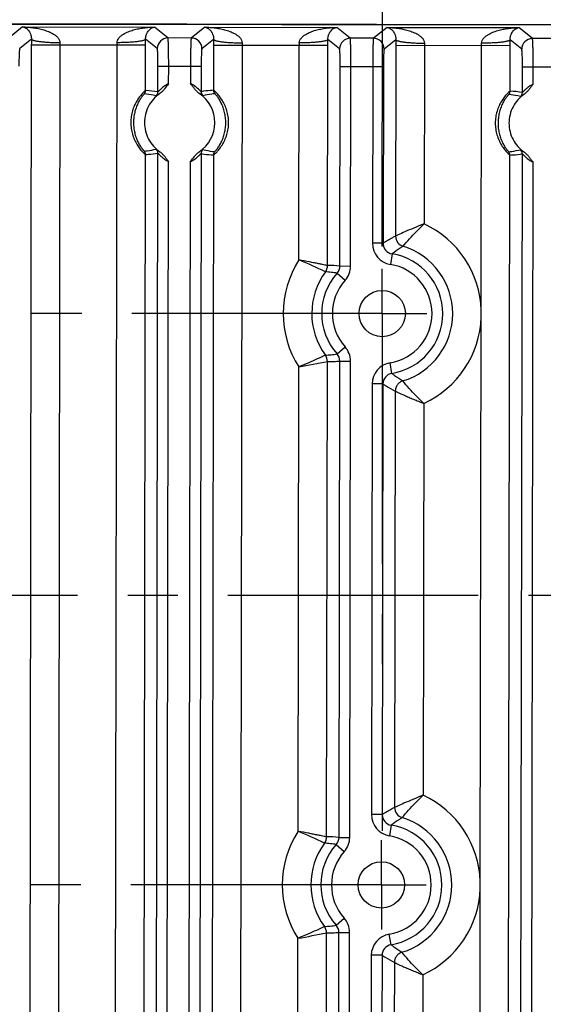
# Model space of a CAD drawing. Header units: inches. Extents: x 0 to 34, y 0 to 22.
# Tile 20 of 71: x 13.3 to 14.8, y 3 to 5.8. Entities that reach past the tile are written whole.
import ezdxf

# ---------------------------------------------------------------- set-up
doc = ezdxf.new("R2010")
doc.units = ezdxf.units.IN
doc.header["$LTSCALE"] = 1.87
doc.header["$MEASUREMENT"] = 0
doc.linetypes.add('CENTER', pattern=[0.6, 0.375, -0.075, 0.075, -0.075])
doc.layers.get('0').update_dxf_attribs({"linetype": 'CONTINUOUS'})
doc.layers.add('02___PRT_ALL_AXES', color=7, linetype='CONTINUOUS')
doc.layers.add('DIMENSIONS', color=7, linetype='CONTINUOUS')
doc.styles.get("Standard").update_dxf_attribs({"font": 'txt', "width": 0.8})
doc.dimstyles.new('DIMSTYLE_1', dxfattribs={"dimtxt": 0.125, "dimasz": 0.18, "dimexe": 0.18, "dimexo": 0.0625, "dimgap": 0.09, "dimtad": 0, "dimtih": 1, "dimtoh": 1, "dimdec": 3, "dimzin": 4, "dimdsep": 46, "dimtxsty": 'STANDARD', "dimblk": '_FILLED', "dimblk1": '_FILLED', "dimblk2": '_FILLED', "dimcen": 0.09, "dimadec": 0, "dimazin": 0, "dimtp": 0.01, "dimtm": 0.01, "dimtfac": 1, "dimtdec": 3, "dimtofl": 0, "dimtmove": 0, "dimatfit": 3, "dimldrblk": '_FILLED', "dimfxl": 1, "dimtolj": 1, "dimtzin": 4, "dimarcsym": 0})

# ---------------------------------------------------------------- blocks, each defined once
blk = doc.blocks.new('*D23')
at = {"layer": 'DIMENSIONS', "color": 2, "linetype": 'CONTINUOUS'}
blk.add_line((14.3264, 5.1215), (14.3286, 6.5457), dxfattribs=at)
at = {"layer": 'DIMENSIONS', "color": 2, "linetype": 'CONTINUOUS', "insert": (14.2662, 6.6083), "char_height": 0.125, "width": 1.425, "attachment_point": 1, "rotation": 89.9113, "line_spacing_factor": 0.9}
blk.add_mtext('7.816{\\Ftxt.shx;\\W1.000000;\\H0.125000; }[198.53]', dxfattribs=at)
blk = doc.blocks.new('_FILLED')
at = {"color": 0, "linetype": 'BYBLOCK'}
blk.add_solid([(0, 0), (-1, 0.174), (-1, -0.174)], dxfattribs=at)
blk = doc.blocks.new('*D24')
at = {"layer": 'DIMENSIONS', "color": 2, "linetype": 'CONTINUOUS'}
blk.add_line((15.3631, 4.3198), (15.3666, 6.5441), dxfattribs=at)
at = {"layer": 'DIMENSIONS', "color": 2, "linetype": 'CONTINUOUS', "insert": (15.3042, 6.6067), "char_height": 0.125, "width": 1.325, "attachment_point": 1, "rotation": 89.9113, "line_spacing_factor": 0.9}
blk.add_mtext('8.854{\\Ftxt.shx;\\W1.000000;\\H0.125000; }[224.9]', dxfattribs=at)

msp = doc.modelspace()

# ---------------------------------------------------------------- linework, layer by layer
at = {"color": 7, "linetype": 'CONTINUOUS'}
for p, q in [((6.6951, 5.7546), (16.7488, 5.7391)), ((15.1195, 5.7424), (12.6095, 5.7462)), ((13.3192, 5.7368), (13.2811, 5.7064)), ((13.3192, 5.7368), (13.6883, 5.7362)), ((13.7263, 5.7057), (13.6883, 5.7362)), ((13.8295, 5.736), (13.7915, 5.7056)), ((13.8295, 5.736), (14.1987, 5.7354)), ((14.2366, 5.705), (14.1987, 5.7354)), ((14.3399, 5.7352), (14.3018, 5.7048)), ((14.3399, 5.7352), (14.709, 5.7346)), ((14.747, 5.7042), (14.709, 5.7346)), ((13.3437, 5.7025), (13.311, 5.6764)), ((13.3436, 5.6868), (13.3388, 2.584)), ((13.3436, 5.6868), (13.6637, 5.6863)), ((13.4235, 5.6867), (13.4187, 2.5838)), ((13.5789, 2.5836), (13.5837, 5.6864)), ((13.6635, 5.5583), (13.6637, 5.6863)), ((13.6963, 5.6758), (13.6637, 5.702)), ((13.7915, 5.7056), (13.7263, 5.7057)), ((13.8541, 5.7017), (13.8214, 5.6756)), ((13.854, 5.686), (13.8538, 5.5592)), ((13.854, 5.686), (14.174, 5.6855)), ((13.9339, 5.6859), (13.9291, 2.5831)), ((14.0932, 5.0839), (14.0941, 5.6856)), ((14.1731, 5.0684), (14.174, 5.6855)), ((14.2066, 5.675), (14.174, 5.7012)), ((14.3018, 5.7048), (14.2366, 5.705)), ((14.3644, 5.7009), (14.3318, 5.6748)), ((14.3644, 5.6852), (14.3635, 5.151)), ((14.3644, 5.6852), (14.6844, 5.6847)), ((14.4443, 5.6851), (14.4435, 5.1851)), ((14.6033, 4.9434), (14.6045, 5.6848)), ((14.6842, 5.5567), (14.6844, 5.6847)), ((14.717, 5.6742), (14.6844, 5.7004)), ((14.8122, 5.7041), (14.747, 5.7042)), ((13.6982, 5.5545), (13.6983, 5.6258)), ((13.8192, 5.6256), (13.6983, 5.6258)), ((13.7282, 5.5774), (13.7283, 5.6258)), ((13.7892, 5.6257), (13.7892, 5.5776)), ((13.8192, 5.6256), (13.8191, 5.5552)), ((14.2078, 5.0672), (14.2087, 5.625)), ((14.3296, 5.6249), (14.2087, 5.625)), ((14.2378, 5.0671), (14.2386, 5.625)), ((14.2996, 5.6249), (14.2988, 5.1308)), ((14.3296, 5.6249), (14.3288, 5.1308)), ((14.7189, 5.5529), (14.719, 5.6243)), ((14.8399, 5.6241), (14.719, 5.6243)), ((14.7489, 5.5759), (14.749, 5.6242)), ((13.6593, 2.8903), (13.6632, 5.3795)), ((13.694, 2.8865), (13.6979, 5.3832)), ((13.8188, 5.3821), (13.815, 2.8872)), ((13.8535, 5.378), (13.8497, 2.8912)), ((14.6801, 2.8887), (14.6839, 5.3779)), ((14.7148, 2.8849), (14.7187, 5.3816)), ((13.724, 2.9094), (13.7278, 5.3601)), ((13.7888, 5.3598), (13.785, 2.9096)), ((14.7448, 2.9078), (14.7486, 5.3585)), ((14.3288, 5.1308), (14.2988, 5.1308)), ((14.3539, 5.1012), (14.349, 5.0716)), ((14.2001, 5.0472), (14.2224, 5.0271)), ((14.2078, 5.0672), (14.2378, 5.0671)), ((14.6009, 3.3434), (14.6033, 4.9235)), ((14.1998, 4.8209), (14.2221, 4.8409)), ((14.1706, 3.4684), (14.1727, 4.7998)), ((14.2053, 3.4672), (14.2074, 4.8009)), ((14.2074, 4.8009), (14.2373, 4.8009)), ((14.2353, 3.4671), (14.2373, 4.8009)), ((14.0907, 3.4839), (14.0927, 4.7844)), ((14.3534, 4.7665), (14.3486, 4.7961)), ((14.2982, 4.737), (14.2964, 3.5308)), ((14.3282, 4.7369), (14.2982, 4.737)), ((14.3282, 4.7369), (14.3263, 3.5308)), ((14.3629, 4.7166), (14.3611, 3.551)), ((14.4427, 4.6822), (14.441, 3.5851)), ((14.3263, 3.5308), (14.2964, 3.5308)), ((14.3514, 3.5012), (14.3465, 3.4716)), ((14.1976, 3.4472), (14.2199, 3.4271)), ((14.2053, 3.4672), (14.2353, 3.4671)), ((14.5997, 2.582), (14.6008, 3.3235)), ((14.1973, 3.2209), (14.2196, 3.2409)), ((14.1692, 2.5827), (14.1702, 3.1998)), ((14.204, 2.643), (14.2049, 3.2009)), ((14.2049, 3.2009), (14.2349, 3.2009)), ((14.234, 2.643), (14.2349, 3.2009)), ((14.0893, 2.5828), (14.0902, 3.1844)), ((14.3509, 3.1665), (14.3461, 3.1961)), ((14.2957, 3.137), (14.295, 2.6429)), ((14.3257, 3.1369), (14.2957, 3.137)), ((14.3257, 3.1369), (14.325, 2.6428)), ((14.3604, 3.1166), (14.3596, 2.5824)), ((14.4403, 3.0822), (14.4395, 2.5823))]:
    msp.add_line(p, q, dxfattribs=at)
for centre in [(14.3263, 4.9339), (14.3238, 3.3339)]:
    msp.add_circle(centre, 0.0649, dxfattribs=at)
for centre, radius, start, end in [((16.2851, 5.6823), 2.9415, 179.6073, 179.9126), ((13.8569, 5.686), 0.4334, 179.1193, 179.9163), ((13.1505, 5.6871), 0.4333, 359.9062, 0.7034), ((10.7089, 5.6909), 2.9548, 359.9107, 0.2146), ((13.7263, 5.6757), 0.03, 90.025, 179.8185), ((13.7913, 5.6756), 0.03, 0.004, 89.7975), ((16.7955, 5.6815), 2.9415, 179.6073, 179.9126), ((14.3673, 5.6852), 0.4334, 179.1193, 179.9163), ((13.6609, 5.6863), 0.4333, 359.9062, 0.7034), ((11.2192, 5.6901), 2.9548, 359.9107, 0.2146), ((14.2367, 5.6749), 0.03, 90.025, 179.8185), ((14.3017, 5.6748), 0.03, 0.004, 89.7975), ((17.3059, 5.6807), 2.9415, 179.6073, 179.9126), ((14.8777, 5.6844), 0.4334, 179.1193, 179.9163), ((14.1712, 5.6855), 0.4333, 359.9062, 0.7034), ((11.7296, 5.6893), 2.9548, 359.9107, 0.2146), ((14.747, 5.6741), 0.03, 90.025, 179.8185), ((13.6485, 5.5583), 0.015, 321.0312, 359.9125), ((13.6551, 5.3195), 0.2389, 79.6103, 87.9862), ((13.6832, 5.5545), 0.015, 311.5227, 359.8979), ((13.759, 5.4687), 0.0985, 303.6012, 56.133), ((13.8341, 5.5552), 0.015, 179.9258, 228.9655), ((13.8688, 5.5592), 0.015, 179.9114, 219.4282), ((14.6692, 5.5567), 0.015, 321.0312, 359.9125), ((14.6758, 5.3179), 0.2389, 79.6103, 87.9862), ((14.7039, 5.5529), 0.015, 311.5227, 359.8979), ((13.6482, 5.3795), 0.015, 359.9104, 38.7916), ((13.6829, 5.3832), 0.015, 359.9247, 48.3001), ((13.8338, 5.3821), 0.015, 130.8576, 179.897), ((13.8685, 5.3779), 0.015, 140.3946, 179.9114), ((14.6689, 5.3779), 0.015, 359.9104, 38.7916), ((14.7036, 5.3816), 0.015, 359.9247, 48.3001), ((14.3263, 4.9339), 0.2773, 1.9692, 64.9782), ((14.3588, 5.1307), 0.06, 179.9202, 260.6241), ((14.3587, 5.1307), 0.0299, 179.8392, 260.7525), ((14.3936, 5.151), 0.03, 179.9381, 252.671), ((14.3263, 4.9339), 0.1696, 279.2076, 80.6151), ((14.3263, 4.9339), 0.1973, 287.0297, 72.7938), ((14.3263, 4.9339), 0.2773, 147.2218, 212.6181), ((13.6469, 3.9914), 1.1803, 63.837, 67.7814), ((14.3263, 4.9339), 0.1973, 143.6754, 216.1544), ((14.3263, 4.9339), 0.1696, 138.0773, 221.7565), ((14.1431, 5.0685), 0.03, 323.8038, 359.9537), ((14.1768, 4.6974), 0.371, 85.2153, 90.5792), ((14.1779, 5.0672), 0.0299, 317.9353, 359.917), ((14.1778, 5.0672), 0.06, 318.0717, 359.8988), ((14.3263, 4.9339), 0.1396, 279.2076, 80.615), ((14.3263, 4.9339), 0.1396, 138.0667, 221.7559), ((14.0491, 4.9343), 0.5543, 358.8821, 0.9404), ((14.3263, 4.9339), 0.2773, 294.8368, 357.8533), ((14.1774, 4.8009), 0.06, 359.9239, 41.7507), ((13.3903, 8.6638), 3.9425, 280.2636, 281.4466), ((14.1427, 4.7998), 0.03, 359.8744, 35.9939), ((14.1774, 4.801), 0.0299, 359.907, 41.8217), ((14.3582, 4.7369), 0.06, 99.1982, 179.9024), ((14.3581, 4.7369), 0.0299, 99.0693, 179.9822), ((14.3238, 3.3339), 0.2773, 1.9692, 64.9784), ((14.3563, 3.5307), 0.06, 179.9202, 260.6241), ((14.3562, 3.5307), 0.0299, 179.8392, 260.7525), ((14.3911, 3.551), 0.03, 179.9381, 252.671), ((14.3238, 3.3339), 0.1973, 287.0297, 72.7938), ((14.3238, 3.3339), 0.2773, 147.2218, 212.6181), ((13.6444, 2.3914), 1.1803, 63.837, 67.7814), ((14.3238, 3.3339), 0.1696, 279.2076, 80.6151), ((14.3238, 3.3339), 0.1973, 143.6754, 216.1544), ((14.3238, 3.3339), 0.1696, 138.0774, 221.7565), ((14.1406, 3.4685), 0.03, 323.8038, 359.9537), ((14.1744, 3.0974), 0.371, 85.2153, 90.5792), ((14.1754, 3.4672), 0.0299, 317.9352, 359.917), ((14.1753, 3.4672), 0.06, 318.0717, 359.8988), ((14.3238, 3.3339), 0.1396, 279.2076, 80.615), ((14.3238, 3.3339), 0.1396, 138.0667, 221.7559), ((14.0466, 3.3343), 0.5543, 358.8821, 0.9404), ((14.3238, 3.3339), 0.2773, 294.8368, 357.8533), ((14.1749, 3.2009), 0.06, 359.9239, 41.7507), ((13.3878, 7.0638), 3.9425, 280.2636, 281.4466), ((14.1402, 3.1998), 0.03, 359.8744, 35.9939), ((14.175, 3.201), 0.0299, 359.907, 41.8217), ((14.3557, 3.1369), 0.06, 99.1982, 179.9024), ((14.3556, 3.1369), 0.0299, 99.0693, 179.9822)]:
    msp.add_arc(centre, radius, start, end, dxfattribs=at)
for points, knots in [([(13.3192, 5.7368), (13.3216, 5.7364), (13.3267, 5.7346), (13.334, 5.7292), (13.3393, 5.7218), (13.3429, 5.7125), (13.3438, 5.7062), (13.3437, 5.7025)], [0, 0, 0, 0, 0.162424, 0.349398, 0.589058, 0.753295, 1, 1, 1, 1]), ([(13.3192, 5.7368), (13.3241, 5.7367), (13.3341, 5.7363), (13.349, 5.7347), (13.3637, 5.7322), (13.3759, 5.7292), (13.3854, 5.7262), (13.3924, 5.7236), (13.3993, 5.7205), (13.406, 5.7168), (13.4112, 5.7132), (13.415, 5.7099), (13.4177, 5.7071), (13.4201, 5.704), (13.4227, 5.6994), (13.4236, 5.6954), (13.4236, 5.6927)], [0, 0, 0, 0, 0.123293, 0.246717, 0.370294, 0.494085, 0.556106, 0.618233, 0.680512, 0.742993, 0.805808, 0.837431, 0.869296, 0.901388, 0.933942, 1, 1, 1, 1]), ([(13.5837, 5.6924), (13.5837, 5.6951), (13.5847, 5.6991), (13.5872, 5.7037), (13.5896, 5.7068), (13.5923, 5.7096), (13.5962, 5.7129), (13.6014, 5.7165), (13.6081, 5.7201), (13.615, 5.7232), (13.622, 5.7259), (13.6316, 5.7289), (13.6437, 5.7318), (13.6585, 5.7342), (13.6734, 5.7357), (13.6833, 5.7361), (13.6883, 5.7362)], [0, 0, 0, 0, 0.066063, 0.09864, 0.130726, 0.16258, 0.1942, 0.257019, 0.3195, 0.381777, 0.443904, 0.505924, 0.629712, 0.753287, 0.876709, 1, 1, 1, 1]), ([(13.6637, 5.702), (13.6636, 5.7041), (13.6639, 5.7079), (13.6649, 5.7129), (13.6663, 5.7168), (13.6689, 5.7223), (13.6735, 5.7287), (13.6807, 5.7341), (13.6858, 5.7358), (13.6883, 5.7362)], [0, 0, 0, 0, 0.139839, 0.248136, 0.335049, 0.411591, 0.650979, 0.837746, 1, 1, 1, 1]), ([(13.8295, 5.736), (13.832, 5.7356), (13.8371, 5.7338), (13.8443, 5.7284), (13.8497, 5.721), (13.8533, 5.7117), (13.8542, 5.7054), (13.8541, 5.7017)], [0, 0, 0, 0, 0.162424, 0.349398, 0.589058, 0.753295, 1, 1, 1, 1]), ([(13.8295, 5.736), (13.8345, 5.7359), (13.8445, 5.7355), (13.8593, 5.7339), (13.8741, 5.7314), (13.8862, 5.7285), (13.8958, 5.7254), (13.9028, 5.7228), (13.9097, 5.7197), (13.9163, 5.716), (13.9216, 5.7124), (13.9254, 5.7091), (13.9281, 5.7063), (13.9305, 5.7032), (13.933, 5.6986), (13.934, 5.6946), (13.934, 5.6919)], [0, 0, 0, 0, 0.123293, 0.246717, 0.370294, 0.494085, 0.556106, 0.618233, 0.680512, 0.742993, 0.805808, 0.837431, 0.869296, 0.901388, 0.933942, 1, 1, 1, 1]), ([(14.0941, 5.6916), (14.0941, 5.6943), (14.095, 5.6983), (14.0976, 5.703), (14.1, 5.706), (14.1027, 5.7088), (14.1066, 5.7121), (14.1118, 5.7157), (14.1184, 5.7194), (14.1253, 5.7224), (14.1324, 5.7251), (14.1419, 5.7281), (14.1541, 5.731), (14.1689, 5.7334), (14.1837, 5.7349), (14.1937, 5.7354), (14.1987, 5.7354)], [0, 0, 0, 0, 0.066063, 0.09864, 0.130726, 0.16258, 0.1942, 0.257019, 0.3195, 0.381777, 0.443904, 0.505924, 0.629712, 0.753287, 0.876709, 1, 1, 1, 1]), ([(14.174, 5.7012), (14.174, 5.7033), (14.1743, 5.7071), (14.1753, 5.7121), (14.1767, 5.716), (14.1792, 5.7216), (14.1838, 5.7279), (14.1911, 5.7333), (14.1962, 5.735), (14.1987, 5.7354)], [0, 0, 0, 0, 0.139839, 0.248136, 0.335049, 0.411591, 0.650979, 0.837746, 1, 1, 1, 1]), ([(14.3399, 5.7352), (14.3423, 5.7348), (14.3475, 5.733), (14.3547, 5.7276), (14.3601, 5.7202), (14.3637, 5.7109), (14.3645, 5.7046), (14.3644, 5.7009)], [0, 0, 0, 0, 0.162424, 0.349398, 0.589058, 0.753295, 1, 1, 1, 1]), ([(14.3399, 5.7352), (14.3449, 5.7351), (14.3548, 5.7347), (14.3697, 5.7331), (14.3845, 5.7306), (14.3966, 5.7277), (14.4061, 5.7246), (14.4132, 5.722), (14.4201, 5.7189), (14.4267, 5.7152), (14.4319, 5.7116), (14.4358, 5.7083), (14.4385, 5.7055), (14.4409, 5.7024), (14.4434, 5.6978), (14.4444, 5.6938), (14.4443, 5.6911)], [0, 0, 0, 0, 0.123293, 0.246717, 0.370294, 0.494085, 0.556106, 0.618233, 0.680512, 0.742993, 0.805808, 0.837431, 0.869296, 0.901388, 0.933942, 1, 1, 1, 1]), ([(14.6045, 5.6909), (14.6044, 5.6935), (14.6054, 5.6975), (14.608, 5.7022), (14.6104, 5.7053), (14.6131, 5.708), (14.6169, 5.7114), (14.6222, 5.7149), (14.6288, 5.7186), (14.6357, 5.7216), (14.6428, 5.7243), (14.6523, 5.7273), (14.6645, 5.7302), (14.6792, 5.7326), (14.6941, 5.7341), (14.7041, 5.7346), (14.709, 5.7346)], [0, 0, 0, 0, 0.066063, 0.09864, 0.130726, 0.16258, 0.1942, 0.257019, 0.3195, 0.381777, 0.443904, 0.505924, 0.629712, 0.753287, 0.876709, 1, 1, 1, 1]), ([(14.6844, 5.7004), (14.6843, 5.7025), (14.6846, 5.7063), (14.6857, 5.7113), (14.6871, 5.7152), (14.6896, 5.7208), (14.6942, 5.7271), (14.7015, 5.7325), (14.7066, 5.7342), (14.709, 5.7346)], [0, 0, 0, 0, 0.139839, 0.248136, 0.335049, 0.411591, 0.650979, 0.837746, 1, 1, 1, 1]), ([(13.3437, 5.7025), (13.3438, 5.7021), (13.3445, 5.7014), (13.346, 5.7005), (13.3481, 5.6996), (13.3509, 5.6988), (13.3544, 5.6979), (13.3602, 5.6968), (13.3689, 5.6956), (13.3807, 5.6944), (13.3941, 5.6935), (13.4086, 5.6929), (13.4185, 5.6927), (13.4236, 5.6927)], [0, 0, 0, 0, 0.014156, 0.034863, 0.063194, 0.09941, 0.143385, 0.194828, 0.318567, 0.466423, 0.633302, 0.81349, 1, 1, 1, 1]), ([(13.6637, 5.702), (13.6635, 5.7016), (13.6629, 5.7009), (13.6614, 5.7), (13.6592, 5.6991), (13.6564, 5.6983), (13.6529, 5.6975), (13.6471, 5.6964), (13.6384, 5.6952), (13.6266, 5.694), (13.6132, 5.6932), (13.5987, 5.6926), (13.5888, 5.6925), (13.5837, 5.6924)], [0, 0, 0, 0, 0.014157, 0.034865, 0.063197, 0.099414, 0.14339, 0.194832, 0.318572, 0.466427, 0.633305, 0.813491, 1, 1, 1, 1]), ([(13.7283, 5.6258), (13.7283, 5.6309), (13.7282, 5.6409), (13.7282, 5.6554), (13.728, 5.6669), (13.7279, 5.6754), (13.7277, 5.6812), (13.7276, 5.6864), (13.7274, 5.6911), (13.7273, 5.6952), (13.7271, 5.6986), (13.7269, 5.7011), (13.7268, 5.7027), (13.7267, 5.7037), (13.7266, 5.7045), (13.7265, 5.705), (13.7264, 5.7055), (13.7263, 5.7057), (13.7263, 5.7057)], [0, 0, 0, 0, 0.190567, 0.374476, 0.544404, 0.622222, 0.694333, 0.760088, 0.81884, 0.870043, 0.91328, 0.948148, 0.962331, 0.974312, 0.984073, 0.9916, 0.996892, 1, 1, 1, 1]), ([(13.7915, 5.7056), (13.7914, 5.7056), (13.7913, 5.7054), (13.7912, 5.7049), (13.7911, 5.7044), (13.791, 5.7036), (13.7909, 5.7026), (13.7908, 5.701), (13.7906, 5.6985), (13.7904, 5.6951), (13.7902, 5.691), (13.7901, 5.6863), (13.7899, 5.6811), (13.7898, 5.6753), (13.7896, 5.6668), (13.7894, 5.6553), (13.7893, 5.6408), (13.7892, 5.6308), (13.7892, 5.6257)], [0, 0, 0, 0, 0.003108, 0.0084, 0.015927, 0.025688, 0.037669, 0.051852, 0.08672, 0.129957, 0.18116, 0.239912, 0.305667, 0.377778, 0.455596, 0.625524, 0.809433, 1, 1, 1, 1]), ([(13.8541, 5.7017), (13.8542, 5.7013), (13.8549, 5.7006), (13.8563, 5.6997), (13.8585, 5.6988), (13.8613, 5.698), (13.8648, 5.6971), (13.8706, 5.696), (13.8793, 5.6948), (13.8911, 5.6936), (13.9045, 5.6927), (13.919, 5.6921), (13.9289, 5.6919), (13.934, 5.6919)], [0, 0, 0, 0, 0.014156, 0.034863, 0.063194, 0.09941, 0.143385, 0.194828, 0.318567, 0.466423, 0.633302, 0.81349, 1, 1, 1, 1]), ([(14.174, 5.7012), (14.1739, 5.7008), (14.1732, 5.7001), (14.1718, 5.6992), (14.1696, 5.6983), (14.1668, 5.6975), (14.1633, 5.6967), (14.1575, 5.6956), (14.1488, 5.6944), (14.1369, 5.6932), (14.1235, 5.6924), (14.1091, 5.6918), (14.0991, 5.6917), (14.0941, 5.6916)], [0, 0, 0, 0, 0.014157, 0.034865, 0.063197, 0.099414, 0.14339, 0.194832, 0.318572, 0.466427, 0.633305, 0.813491, 1, 1, 1, 1]), ([(14.2386, 5.625), (14.2386, 5.6301), (14.2386, 5.6401), (14.2385, 5.6546), (14.2384, 5.6661), (14.2382, 5.6746), (14.2381, 5.6804), (14.238, 5.6856), (14.2378, 5.6903), (14.2376, 5.6944), (14.2375, 5.6979), (14.2373, 5.7003), (14.2372, 5.7019), (14.2371, 5.7029), (14.237, 5.7037), (14.2369, 5.7043), (14.2368, 5.7047), (14.2367, 5.7049), (14.2366, 5.705)], [0, 0, 0, 0, 0.190567, 0.374476, 0.544404, 0.622222, 0.694333, 0.760088, 0.81884, 0.870043, 0.91328, 0.948148, 0.962331, 0.974312, 0.984073, 0.9916, 0.996892, 1, 1, 1, 1]), ([(14.3018, 5.7048), (14.3018, 5.7048), (14.3017, 5.7046), (14.3016, 5.7042), (14.3015, 5.7036), (14.3014, 5.7028), (14.3013, 5.7018), (14.3012, 5.7002), (14.301, 5.6978), (14.3008, 5.6943), (14.3006, 5.6902), (14.3004, 5.6855), (14.3003, 5.6803), (14.3001, 5.6745), (14.3, 5.666), (14.2998, 5.6545), (14.2996, 5.64), (14.2996, 5.63), (14.2996, 5.6249)], [0, 0, 0, 0, 0.003108, 0.0084, 0.015927, 0.025688, 0.037669, 0.051852, 0.08672, 0.129957, 0.18116, 0.239912, 0.305667, 0.377778, 0.455596, 0.625524, 0.809433, 1, 1, 1, 1]), ([(14.3644, 5.7009), (14.3646, 5.7005), (14.3652, 5.6998), (14.3667, 5.6989), (14.3689, 5.698), (14.3717, 5.6972), (14.3751, 5.6964), (14.381, 5.6952), (14.3897, 5.694), (14.4015, 5.6928), (14.4149, 5.6919), (14.4293, 5.6913), (14.4393, 5.6911), (14.4443, 5.6911)], [0, 0, 0, 0, 0.014156, 0.034863, 0.063194, 0.09941, 0.143385, 0.194828, 0.318567, 0.466423, 0.633302, 0.81349, 1, 1, 1, 1]), ([(14.6844, 5.7004), (14.6843, 5.7), (14.6836, 5.6993), (14.6821, 5.6984), (14.68, 5.6975), (14.6772, 5.6967), (14.6737, 5.6959), (14.6678, 5.6948), (14.6592, 5.6936), (14.6473, 5.6924), (14.6339, 5.6916), (14.6195, 5.691), (14.6095, 5.6909), (14.6045, 5.6909)], [0, 0, 0, 0, 0.014157, 0.034865, 0.063197, 0.099414, 0.14339, 0.194832, 0.318572, 0.466427, 0.633305, 0.813491, 1, 1, 1, 1]), ([(14.749, 5.6242), (14.749, 5.6293), (14.749, 5.6393), (14.7489, 5.6538), (14.7488, 5.6653), (14.7486, 5.6739), (14.7485, 5.6796), (14.7483, 5.6848), (14.7482, 5.6895), (14.748, 5.6936), (14.7478, 5.6971), (14.7477, 5.6995), (14.7475, 5.7011), (14.7474, 5.7021), (14.7473, 5.7029), (14.7472, 5.7035), (14.7471, 5.7039), (14.7471, 5.7041), (14.747, 5.7042)], [0, 0, 0, 0, 0.190567, 0.374476, 0.544404, 0.622222, 0.694333, 0.760088, 0.81884, 0.870043, 0.91328, 0.948148, 0.962331, 0.974312, 0.984073, 0.9916, 0.996892, 1, 1, 1, 1]), ([(13.311, 5.6764), (13.311, 5.6764), (13.3109, 5.6762), (13.3108, 5.676), (13.3107, 5.6756), (13.3105, 5.6749), (13.3104, 5.6737), (13.3102, 5.672), (13.31, 5.6698), (13.3098, 5.6673), (13.3096, 5.6643), (13.3094, 5.6598), (13.3092, 5.6533), (13.309, 5.6449), (13.3089, 5.6359), (13.3088, 5.6296), (13.3088, 5.6264)], [0, 0, 0, 0, 0.003482, 0.008993, 0.016667, 0.02653, 0.052805, 0.087702, 0.130987, 0.182215, 0.240884, 0.30649, 0.456223, 0.626042, 0.809893, 1, 1, 1, 1]), ([(13.6983, 5.6258), (13.6983, 5.629), (13.6983, 5.6353), (13.6982, 5.6443), (13.698, 5.6527), (13.6978, 5.6592), (13.6976, 5.6637), (13.6974, 5.6667), (13.6973, 5.6692), (13.6971, 5.6714), (13.6969, 5.6731), (13.6967, 5.6743), (13.6966, 5.675), (13.6965, 5.6754), (13.6964, 5.6756), (13.6963, 5.6758), (13.6963, 5.6758)], [0, 0, 0, 0, 0.190107, 0.373958, 0.543777, 0.69351, 0.759116, 0.817785, 0.869013, 0.912298, 0.947195, 0.97347, 0.983333, 0.991007, 0.996518, 1, 1, 1, 1]), ([(13.8214, 5.6756), (13.8213, 5.6756), (13.8213, 5.6754), (13.8212, 5.6752), (13.8211, 5.6748), (13.8209, 5.6741), (13.8207, 5.6729), (13.8205, 5.6712), (13.8204, 5.669), (13.8202, 5.6665), (13.82, 5.6636), (13.8198, 5.659), (13.8196, 5.6526), (13.8194, 5.6441), (13.8192, 5.6351), (13.8192, 5.6288), (13.8192, 5.6256)], [0, 0, 0, 0, 0.003482, 0.008993, 0.016667, 0.02653, 0.052805, 0.087702, 0.130987, 0.182215, 0.240884, 0.30649, 0.456223, 0.626042, 0.809893, 1, 1, 1, 1]), ([(14.2087, 5.625), (14.2087, 5.6282), (14.2086, 5.6345), (14.2085, 5.6435), (14.2084, 5.652), (14.2082, 5.6584), (14.208, 5.663), (14.2078, 5.6659), (14.2076, 5.6684), (14.2075, 5.6706), (14.2073, 5.6723), (14.2071, 5.6735), (14.2069, 5.6742), (14.2068, 5.6746), (14.2068, 5.6748), (14.2067, 5.675), (14.2066, 5.675)], [0, 0, 0, 0, 0.190107, 0.373958, 0.543777, 0.69351, 0.759116, 0.817785, 0.869013, 0.912298, 0.947195, 0.97347, 0.983333, 0.991007, 0.996518, 1, 1, 1, 1]), ([(14.3318, 5.6748), (14.3317, 5.6748), (14.3316, 5.6747), (14.3315, 5.6744), (14.3314, 5.674), (14.3313, 5.6733), (14.3311, 5.6721), (14.3309, 5.6704), (14.3307, 5.6682), (14.3306, 5.6657), (14.3304, 5.6628), (14.3302, 5.6582), (14.3299, 5.6518), (14.3297, 5.6434), (14.3296, 5.6343), (14.3296, 5.628), (14.3296, 5.6249)], [0, 0, 0, 0, 0.003482, 0.008993, 0.016667, 0.02653, 0.052805, 0.087702, 0.130987, 0.182215, 0.240884, 0.30649, 0.456223, 0.626042, 0.809893, 1, 1, 1, 1]), ([(14.719, 5.6243), (14.719, 5.6274), (14.719, 5.6337), (14.7189, 5.6428), (14.7187, 5.6512), (14.7185, 5.6576), (14.7183, 5.6622), (14.7182, 5.6651), (14.718, 5.6676), (14.7178, 5.6698), (14.7176, 5.6715), (14.7175, 5.6727), (14.7173, 5.6734), (14.7172, 5.6738), (14.7171, 5.6741), (14.717, 5.6742), (14.717, 5.6742)], [0, 0, 0, 0, 0.190107, 0.373958, 0.543777, 0.69351, 0.759116, 0.817785, 0.869013, 0.912298, 0.947195, 0.97347, 0.983333, 0.991007, 0.996518, 1, 1, 1, 1]), ([(13.7282, 5.5774), (13.7262, 5.5766), (13.7224, 5.5747), (13.7171, 5.5715), (13.713, 5.5685), (13.71, 5.566), (13.7079, 5.5642), (13.706, 5.5625), (13.7043, 5.5607), (13.7027, 5.5591), (13.7013, 5.5577), (13.7003, 5.5566), (13.6996, 5.5558), (13.6992, 5.5554), (13.6988, 5.555), (13.6985, 5.5547), (13.6983, 5.5546), (13.6982, 5.5545), (13.6982, 5.5545)], [0, 0, 0, 0, 0.169107, 0.334442, 0.491608, 0.566433, 0.638387, 0.706965, 0.771487, 0.831227, 0.884918, 0.930615, 0.949842, 0.966322, 0.979798, 0.990021, 0.996772, 1, 1, 1, 1]), ([(13.7282, 5.5774), (13.7242, 5.5728), (13.7188, 5.5654), (13.7108, 5.5561), (13.7062, 5.552), (13.7037, 5.5503)], [0, 0, 0, 0, 0.499844, 0.750008, 1, 1, 1, 1]), ([(13.8139, 5.5505), (13.8113, 5.5522), (13.8067, 5.5563), (13.8006, 5.5632), (13.795, 5.5705), (13.7911, 5.5753), (13.7892, 5.5776)], [0, 0, 0, 0, 0.249997, 0.500148, 0.750079, 1, 1, 1, 1]), ([(13.8191, 5.5552), (13.819, 5.5552), (13.8189, 5.5553), (13.8187, 5.5554), (13.8185, 5.5557), (13.8181, 5.556), (13.8177, 5.5564), (13.817, 5.5572), (13.816, 5.5583), (13.8146, 5.5597), (13.813, 5.5613), (13.8113, 5.5629), (13.8094, 5.5647), (13.8073, 5.5665), (13.8043, 5.5689), (13.8003, 5.5718), (13.7949, 5.575), (13.7911, 5.5768), (13.7892, 5.5776)], [0, 0, 0, 0, 0.003212, 0.00988, 0.019972, 0.033283, 0.049577, 0.068613, 0.113937, 0.167316, 0.22685, 0.291255, 0.359803, 0.431816, 0.506771, 0.664332, 0.830219, 1, 1, 1, 1]), ([(14.7489, 5.5759), (14.7469, 5.575), (14.7431, 5.5731), (14.7378, 5.5699), (14.7337, 5.5669), (14.7307, 5.5645), (14.7287, 5.5626), (14.7268, 5.5609), (14.725, 5.5592), (14.7235, 5.5575), (14.7221, 5.5561), (14.7211, 5.555), (14.7203, 5.5542), (14.7199, 5.5538), (14.7196, 5.5534), (14.7193, 5.5531), (14.7191, 5.553), (14.719, 5.5529), (14.7189, 5.5529)], [0, 0, 0, 0, 0.169105, 0.334441, 0.491608, 0.566433, 0.638386, 0.706964, 0.771487, 0.83123, 0.884922, 0.930619, 0.949844, 0.96632, 0.979792, 0.990014, 0.996767, 1, 1, 1, 1]), ([(14.7489, 5.5759), (14.7469, 5.5735), (14.7431, 5.5687), (14.7375, 5.5614), (14.7315, 5.5544), (14.7268, 5.5503), (14.7243, 5.5485)], [0, 0, 0, 0, 0.249923, 0.499855, 0.750005, 1, 1, 1, 1]), ([(13.6635, 5.5583), (13.6634, 5.5583), (13.6633, 5.5582), (13.6631, 5.5581), (13.6626, 5.5578), (13.6618, 5.5572), (13.6609, 5.5564), (13.6598, 5.5554), (13.6585, 5.5542), (13.657, 5.5528), (13.6548, 5.5505), (13.6517, 5.5471), (13.6479, 5.5424), (13.6439, 5.537), (13.6385, 5.5287), (13.6323, 5.5172), (13.6266, 5.502), (13.623, 5.4857), (13.6217, 5.4689), (13.6229, 5.4522), (13.6265, 5.4359), (13.6322, 5.4207), (13.6383, 5.4091), (13.6437, 5.4009), (13.6476, 5.3954), (13.6515, 5.3907), (13.6545, 5.3873), (13.6568, 5.385), (13.6582, 5.3836), (13.6595, 5.3823), (13.6606, 5.3813), (13.6616, 5.3805), (13.6623, 5.38), (13.6628, 5.3797), (13.6631, 5.3795), (13.6632, 5.3795), (13.6632, 5.3795)], [0, 0, 0, 0, 0.000604, 0.001561, 0.004588, 0.009103, 0.015085, 0.022506, 0.031332, 0.04149, 0.052888, 0.079053, 0.109137, 0.142429, 0.178208, 0.25469, 0.335096, 0.417213, 0.499999, 0.582786, 0.664903, 0.74531, 0.821792, 0.857571, 0.890863, 0.920948, 0.947112, 0.958511, 0.968668, 0.977494, 0.984915, 0.990897, 0.995412, 0.998439, 0.999396, 1, 1, 1, 1]), ([(13.6601, 5.5489), (13.6601, 5.5489), (13.66, 5.5488), (13.6598, 5.5487), (13.6594, 5.5484), (13.6588, 5.5478), (13.6581, 5.5471), (13.6572, 5.5461), (13.6562, 5.5449), (13.655, 5.5435), (13.6532, 5.5413), (13.6509, 5.538), (13.6479, 5.5335), (13.645, 5.5284), (13.641, 5.5208), (13.6367, 5.5104), (13.6328, 5.4971), (13.6304, 5.4832), (13.6296, 5.4689), (13.6304, 5.4547), (13.6327, 5.4407), (13.6366, 5.4274), (13.6409, 5.417), (13.6448, 5.4094), (13.6477, 5.4043), (13.6506, 5.3998), (13.653, 5.3965), (13.6548, 5.3943), (13.6559, 5.3929), (13.657, 5.3917), (13.6578, 5.3907), (13.6586, 5.3899), (13.6592, 5.3894), (13.6595, 5.3891), (13.6598, 5.3889), (13.6599, 5.3889), (13.6599, 5.3889)], [0, 0, 0, 0, 0.000569, 0.00149, 0.004475, 0.009002, 0.015058, 0.02262, 0.031656, 0.042082, 0.053791, 0.080642, 0.111401, 0.145267, 0.181445, 0.257968, 0.337645, 0.418575, 0.499999, 0.581423, 0.662354, 0.742031, 0.818555, 0.854733, 0.888599, 0.919358, 0.946209, 0.957918, 0.968344, 0.97738, 0.984942, 0.990998, 0.995525, 0.99851, 0.999431, 1, 1, 1, 1]), ([(13.6931, 5.5433), (13.6904, 5.544), (13.6795, 5.5465), (13.6685, 5.5481), (13.6601, 5.5489)], [0, 0, 0, 0, 0.250601, 1, 1, 1, 1]), ([(13.7037, 5.5503), (13.6971, 5.5458), (13.685, 5.5352), (13.6711, 5.5154), (13.6625, 5.4928), (13.6595, 5.4688), (13.6624, 5.4448), (13.671, 5.4223), (13.6848, 5.4024), (13.697, 5.3918), (13.7035, 5.3873)], [0, 0, 0, 0, 0.124942, 0.25002, 0.374989, 0.5, 0.62501, 0.74998, 0.875057, 1, 1, 1, 1]), ([(13.7035, 5.5501), (13.7028, 5.5497), (13.7014, 5.5488), (13.6994, 5.5474), (13.6977, 5.5463), (13.6962, 5.5452), (13.6951, 5.5444), (13.6942, 5.5439), (13.6937, 5.5435), (13.6935, 5.5434), (13.6933, 5.5433), (13.6932, 5.5433), (13.6931, 5.5433)], [0, 0, 0, 0, 0.210053, 0.400158, 0.568052, 0.711457, 0.828148, 0.91595, 0.948485, 0.973285, 0.990334, 1, 1, 1, 1]), ([(13.8242, 5.5438), (13.8242, 5.5438), (13.8241, 5.5439), (13.8239, 5.5439), (13.8236, 5.5441), (13.8231, 5.5444), (13.8223, 5.5449), (13.8211, 5.5458), (13.8197, 5.5468), (13.8179, 5.5479), (13.816, 5.5492), (13.8146, 5.5501), (13.8138, 5.5505)], [0, 0, 0, 0, 0.009706, 0.026743, 0.051489, 0.083937, 0.171517, 0.287992, 0.431262, 0.59917, 0.789488, 1, 1, 1, 1]), ([(13.8538, 5.5592), (13.8509, 5.5591), (13.8393, 5.5584), (13.8277, 5.5568), (13.8191, 5.5552)], [0, 0, 0, 0, 0.248678, 1, 1, 1, 1]), ([(13.8572, 5.5496), (13.8544, 5.5494), (13.8433, 5.5481), (13.8323, 5.546), (13.8242, 5.5438)], [0, 0, 0, 0, 0.24972, 1, 1, 1, 1]), ([(13.8535, 5.378), (13.8536, 5.378), (13.8537, 5.378), (13.8539, 5.3781), (13.8544, 5.3785), (13.8552, 5.379), (13.8561, 5.3798), (13.8573, 5.3808), (13.8586, 5.3821), (13.8601, 5.3835), (13.8625, 5.3859), (13.8656, 5.3893), (13.8696, 5.394), (13.8737, 5.3995), (13.8793, 5.4078), (13.8856, 5.4196), (13.8915, 5.435), (13.8952, 5.4515), (13.8966, 5.4685), (13.8953, 5.4856), (13.8916, 5.5021), (13.8857, 5.5175), (13.8795, 5.5293), (13.8739, 5.5376), (13.8698, 5.5431), (13.8659, 5.5479), (13.8627, 5.5513), (13.8604, 5.5537), (13.8589, 5.5551), (13.8576, 5.5563), (13.8564, 5.5574), (13.8555, 5.5581), (13.8547, 5.5587), (13.8542, 5.559), (13.8539, 5.5592), (13.8538, 5.5592), (13.8538, 5.5592)], [0, 0, 0, 0, 0.000604, 0.001563, 0.004596, 0.009122, 0.015119, 0.022559, 0.031408, 0.041592, 0.053019, 0.079246, 0.109394, 0.142743, 0.178567, 0.25508, 0.335441, 0.417451, 0.500099, 0.582746, 0.664754, 0.745109, 0.821609, 0.857421, 0.890757, 0.920888, 0.947094, 0.958509, 0.968679, 0.977512, 0.984934, 0.990913, 0.995423, 0.998444, 0.999399, 1, 1, 1, 1]), ([(13.857, 5.3875), (13.857, 5.3875), (13.8571, 5.3875), (13.8573, 5.3877), (13.8577, 5.388), (13.8583, 5.3885), (13.8591, 5.3893), (13.86, 5.3903), (13.861, 5.3915), (13.8622, 5.3929), (13.8641, 5.3952), (13.8665, 5.3985), (13.8695, 5.403), (13.8726, 5.4081), (13.8767, 5.4158), (13.8811, 5.4264), (13.8851, 5.4399), (13.8876, 5.4541), (13.8884, 5.4685), (13.8876, 5.483), (13.8852, 5.4972), (13.8812, 5.5107), (13.8768, 5.5212), (13.8728, 5.529), (13.8697, 5.5341), (13.8667, 5.5387), (13.8643, 5.542), (13.8625, 5.5443), (13.8613, 5.5457), (13.8602, 5.5469), (13.8593, 5.5479), (13.8585, 5.5486), (13.858, 5.5492), (13.8576, 5.5495), (13.8573, 5.5496), (13.8572, 5.5496), (13.8572, 5.5496)], [0, 0, 0, 0, 0.000568, 0.001489, 0.004474, 0.009003, 0.015062, 0.022629, 0.031673, 0.042111, 0.053836, 0.080724, 0.111527, 0.145437, 0.181652, 0.258201, 0.33784, 0.418684, 0.499999, 0.581314, 0.662161, 0.7418, 0.818348, 0.854564, 0.888474, 0.919276, 0.946165, 0.957889, 0.968327, 0.977371, 0.984938, 0.990997, 0.995526, 0.99851, 0.999432, 1, 1, 1, 1]), ([(14.6842, 5.5567), (14.6842, 5.5567), (14.6841, 5.5567), (14.6838, 5.5565), (14.6833, 5.5562), (14.6826, 5.5556), (14.6817, 5.5549), (14.6805, 5.5539), (14.6792, 5.5526), (14.6778, 5.5512), (14.6755, 5.5489), (14.6725, 5.5455), (14.6686, 5.5408), (14.6646, 5.5354), (14.6592, 5.5271), (14.6531, 5.5156), (14.6473, 5.5004), (14.6437, 5.4841), (14.6425, 5.4674), (14.6437, 5.4506), (14.6472, 5.4343), (14.6529, 5.4191), (14.659, 5.4075), (14.6644, 5.3993), (14.6684, 5.3939), (14.6722, 5.3892), (14.6753, 5.3858), (14.6775, 5.3834), (14.679, 5.382), (14.6803, 5.3808), (14.6814, 5.3797), (14.6823, 5.379), (14.683, 5.3784), (14.6835, 5.3781), (14.6838, 5.3779), (14.6839, 5.3779), (14.6839, 5.3779)], [0, 0, 0, 0, 0.000604, 0.001561, 0.004588, 0.009103, 0.015085, 0.022506, 0.031332, 0.04149, 0.052888, 0.079053, 0.109137, 0.142429, 0.178208, 0.25469, 0.335096, 0.417213, 0.499999, 0.582786, 0.664903, 0.74531, 0.821792, 0.857571, 0.890863, 0.920948, 0.947112, 0.958511, 0.968668, 0.977494, 0.984915, 0.990897, 0.995412, 0.998439, 0.999396, 1, 1, 1, 1]), ([(14.6809, 5.5473), (14.6808, 5.5473), (14.6808, 5.5472), (14.6805, 5.5471), (14.6802, 5.5468), (14.6796, 5.5463), (14.6788, 5.5455), (14.6779, 5.5445), (14.6769, 5.5433), (14.6758, 5.5419), (14.674, 5.5397), (14.6716, 5.5364), (14.6687, 5.5319), (14.6657, 5.5269), (14.6618, 5.5193), (14.6575, 5.5089), (14.6536, 5.4955), (14.6512, 5.4816), (14.6503, 5.4674), (14.6511, 5.4531), (14.6535, 5.4391), (14.6573, 5.4258), (14.6616, 5.4154), (14.6655, 5.4078), (14.6685, 5.4027), (14.6714, 5.3982), (14.6738, 5.3949), (14.6755, 5.3927), (14.6767, 5.3913), (14.6777, 5.3901), (14.6786, 5.3891), (14.6793, 5.3883), (14.6799, 5.3878), (14.6803, 5.3875), (14.6805, 5.3874), (14.6806, 5.3873), (14.6806, 5.3873)], [0, 0, 0, 0, 0.000569, 0.00149, 0.004475, 0.009002, 0.015058, 0.02262, 0.031656, 0.042082, 0.053791, 0.080642, 0.111401, 0.145267, 0.181445, 0.257968, 0.337645, 0.418575, 0.499999, 0.581423, 0.662354, 0.742031, 0.818555, 0.854733, 0.888599, 0.919358, 0.946209, 0.957918, 0.968344, 0.97738, 0.984942, 0.990998, 0.995525, 0.99851, 0.999431, 1, 1, 1, 1]), ([(14.7139, 5.5417), (14.7111, 5.5424), (14.7003, 5.5449), (14.6892, 5.5465), (14.6809, 5.5473)], [0, 0, 0, 0, 0.250601, 1, 1, 1, 1]), ([(14.7243, 5.5485), (14.7177, 5.5441), (14.7056, 5.5334), (14.6918, 5.5136), (14.6832, 5.4911), (14.6803, 5.4671), (14.6832, 5.4432), (14.6918, 5.4206), (14.7056, 5.4008), (14.7177, 5.3902), (14.7243, 5.3857)], [0, 0, 0, 0, 0.124943, 0.250029, 0.374994, 0.500004, 0.625014, 0.749982, 0.875058, 1, 1, 1, 1]), ([(14.7243, 5.5486), (14.7235, 5.5481), (14.7221, 5.5472), (14.7202, 5.5459), (14.7185, 5.5447), (14.717, 5.5437), (14.7158, 5.5428), (14.715, 5.5423), (14.7145, 5.542), (14.7142, 5.5418), (14.714, 5.5417), (14.7139, 5.5417), (14.7139, 5.5417)], [0, 0, 0, 0, 0.210054, 0.40016, 0.568058, 0.711464, 0.828147, 0.915923, 0.948444, 0.973241, 0.990305, 1, 1, 1, 1]), ([(13.6599, 5.3889), (13.6627, 5.3892), (13.6738, 5.3903), (13.6848, 5.3923), (13.6929, 5.3944)], [0, 0, 0, 0, 0.249825, 1, 1, 1, 1]), ([(13.6632, 5.3795), (13.6661, 5.3796), (13.6777, 5.3802), (13.6893, 5.3816), (13.6979, 5.3832)], [0, 0, 0, 0, 0.248803, 1, 1, 1, 1]), ([(13.6929, 5.3944), (13.6929, 5.3944), (13.693, 5.3944), (13.6932, 5.3943), (13.6935, 5.3941), (13.694, 5.3938), (13.6948, 5.3932), (13.696, 5.3924), (13.6975, 5.3914), (13.6992, 5.3902), (13.7011, 5.3889), (13.7025, 5.388), (13.7033, 5.3875)], [0, 0, 0, 0, 0.009686, 0.02674, 0.05153, 0.084049, 0.171831, 0.288528, 0.431946, 0.599844, 0.789945, 1, 1, 1, 1]), ([(13.6979, 5.3832), (13.6979, 5.3832), (13.6981, 5.3831), (13.6983, 5.3829), (13.6985, 5.3827), (13.6989, 5.3823), (13.6993, 5.3818), (13.7, 5.3811), (13.7011, 5.38), (13.7024, 5.3785), (13.704, 5.3769), (13.7058, 5.3752), (13.7077, 5.3734), (13.7097, 5.3716), (13.7127, 5.3691), (13.7167, 5.3661), (13.7221, 5.3629), (13.7259, 5.361), (13.7278, 5.3601)], [0, 0, 0, 0, 0.003233, 0.009986, 0.02021, 0.033684, 0.050161, 0.069387, 0.115082, 0.168776, 0.228524, 0.293049, 0.361628, 0.433586, 0.508414, 0.665574, 0.830895, 1, 1, 1, 1]), ([(13.7035, 5.3873), (13.706, 5.3856), (13.7106, 5.3815), (13.7166, 5.3745), (13.7221, 5.3672), (13.7259, 5.3624), (13.7278, 5.3601)], [0, 0, 0, 0, 0.249986, 0.500162, 0.750075, 1, 1, 1, 1]), ([(13.7888, 5.3598), (13.7928, 5.3644), (13.7983, 5.3717), (13.8063, 5.3809), (13.811, 5.385), (13.8135, 5.3867)], [0, 0, 0, 0, 0.499846, 0.750005, 1, 1, 1, 1]), ([(13.7888, 5.3598), (13.7908, 5.3606), (13.7946, 5.3624), (13.7999, 5.3655), (13.804, 5.3685), (13.807, 5.3709), (13.8091, 5.3726), (13.811, 5.3744), (13.8127, 5.376), (13.8143, 5.3776), (13.8157, 5.379), (13.8167, 5.3801), (13.8174, 5.3808), (13.8178, 5.3813), (13.8182, 5.3816), (13.8185, 5.3819), (13.8187, 5.382), (13.8188, 5.3821), (13.8188, 5.3821)], [0, 0, 0, 0, 0.169784, 0.33569, 0.493259, 0.568209, 0.640218, 0.708765, 0.773167, 0.83269, 0.886064, 0.93139, 0.950428, 0.966725, 0.980036, 0.990128, 0.996793, 1, 1, 1, 1]), ([(13.8136, 5.3867), (13.8143, 5.3872), (13.8157, 5.3881), (13.8177, 5.3894), (13.8194, 5.3905), (13.8209, 5.3915), (13.8221, 5.3923), (13.8229, 5.3929), (13.8234, 5.3932), (13.8237, 5.3933), (13.8239, 5.3934), (13.824, 5.3934), (13.824, 5.3934)], [0, 0, 0, 0, 0.210512, 0.400829, 0.568733, 0.711997, 0.828476, 0.91608, 0.948542, 0.973292, 0.990319, 1, 1, 1, 1]), ([(13.8188, 5.3821), (13.8217, 5.3815), (13.8332, 5.3795), (13.8448, 5.3784), (13.8535, 5.378)], [0, 0, 0, 0, 0.251844, 1, 1, 1, 1]), ([(13.824, 5.3934), (13.8267, 5.3927), (13.8376, 5.3901), (13.8486, 5.3883), (13.857, 5.3875)], [0, 0, 0, 0, 0.2507, 1, 1, 1, 1]), ([(14.6806, 5.3873), (14.6834, 5.3876), (14.6945, 5.3887), (14.7055, 5.3908), (14.7136, 5.3928)], [0, 0, 0, 0, 0.249825, 1, 1, 1, 1]), ([(14.6839, 5.3779), (14.6868, 5.378), (14.6985, 5.3786), (14.71, 5.38), (14.7187, 5.3816)], [0, 0, 0, 0, 0.248803, 1, 1, 1, 1]), ([(14.7136, 5.3928), (14.7137, 5.3928), (14.7138, 5.3928), (14.714, 5.3927), (14.7142, 5.3925), (14.7148, 5.3922), (14.7156, 5.3917), (14.7168, 5.3908), (14.7182, 5.3898), (14.7199, 5.3886), (14.7219, 5.3873), (14.7233, 5.3864), (14.724, 5.3859)], [0, 0, 0, 0, 0.009686, 0.02674, 0.05153, 0.084049, 0.171831, 0.288528, 0.431946, 0.599844, 0.789945, 1, 1, 1, 1]), ([(14.7187, 5.3816), (14.7187, 5.3816), (14.7188, 5.3815), (14.719, 5.3813), (14.7193, 5.3811), (14.7196, 5.3807), (14.7201, 5.3803), (14.7208, 5.3795), (14.7218, 5.3784), (14.7232, 5.3769), (14.7248, 5.3753), (14.7265, 5.3736), (14.7284, 5.3718), (14.7304, 5.37), (14.7334, 5.3675), (14.7375, 5.3645), (14.7428, 5.3613), (14.7466, 5.3594), (14.7486, 5.3585)], [0, 0, 0, 0, 0.003233, 0.009986, 0.02021, 0.033684, 0.050161, 0.069387, 0.115082, 0.168776, 0.228524, 0.293049, 0.361628, 0.433586, 0.508414, 0.665574, 0.830895, 1, 1, 1, 1]), ([(14.7243, 5.3857), (14.7268, 5.384), (14.7314, 5.3799), (14.7373, 5.3729), (14.7429, 5.3657), (14.7466, 5.3609), (14.7486, 5.3585)], [0, 0, 0, 0, 0.249986, 0.500162, 0.750075, 1, 1, 1, 1]), ([(14.4435, 5.1851), (14.4338, 5.1812), (14.4157, 5.1739), (14.3915, 5.1636), (14.3746, 5.1561), (14.366, 5.1522), (14.3635, 5.151)], [0, 0, 0, 0, 0.359809, 0.67638, 0.904667, 1, 1, 1, 1]), ([(14.3846, 5.1223), (14.3904, 5.1294), (14.4023, 5.1433), (14.4219, 5.1642), (14.4359, 5.1779), (14.4435, 5.1851)], [0, 0, 0, 0, 0.317996, 0.63652, 1, 1, 1, 1]), ([(14.3635, 5.151), (14.3606, 5.1495), (14.3488, 5.1431), (14.3373, 5.1363), (14.3288, 5.1308)], [0, 0, 0, 0, 0.245403, 1, 1, 1, 1]), ([(14.3846, 5.1223), (14.382, 5.1207), (14.3715, 5.114), (14.3613, 5.1069), (14.3539, 5.1012)], [0, 0, 0, 0, 0.246943, 1, 1, 1, 1]), ([(14.1731, 5.0684), (14.1724, 5.0686), (14.17, 5.0691), (14.1651, 5.0701), (14.1575, 5.0716), (14.1476, 5.0736), (14.1358, 5.0759), (14.1174, 5.0795), (14.1031, 5.0822), (14.0932, 5.084)], [0, 0, 0, 0, 0.026909, 0.089731, 0.185797, 0.311253, 0.461143, 0.629968, 1, 1, 1, 1]), ([(14.2001, 5.0472), (14.1974, 5.0476), (14.1919, 5.0484), (14.1838, 5.0494), (14.1755, 5.0502), (14.17, 5.0506), (14.1673, 5.0507)], [0, 0, 0, 0, 0.249446, 0.499218, 0.749505, 1, 1, 1, 1]), ([(14.1669, 4.8175), (14.1594, 4.8138), (14.1441, 4.8065), (14.1193, 4.7955), (14.1021, 4.7882), (14.0927, 4.7844)], [0, 0, 0, 0, 0.30771, 0.627632, 1, 1, 1, 1]), ([(14.1669, 4.8175), (14.1697, 4.8176), (14.1752, 4.818), (14.1861, 4.819), (14.1943, 4.8201), (14.1998, 4.8209)], [0, 0, 0, 0, 0.250191, 0.500202, 1, 1, 1, 1]), ([(14.1727, 4.7998), (14.1756, 4.7997), (14.1814, 4.7997), (14.1929, 4.7999), (14.2016, 4.8004), (14.2074, 4.8009)], [0, 0, 0, 0, 0.24977, 0.499604, 1, 1, 1, 1]), ([(14.3534, 4.7665), (14.3559, 4.7645), (14.3658, 4.7571), (14.3762, 4.7501), (14.384, 4.7452)], [0, 0, 0, 0, 0.253342, 1, 1, 1, 1]), ([(14.384, 4.7452), (14.381, 4.7443), (14.3767, 4.7421), (14.3718, 4.7381), (14.3676, 4.7332), (14.3639, 4.7261), (14.3629, 4.7197), (14.3629, 4.7166)], [0, 0, 0, 0, 0.249368, 0.374927, 0.500214, 0.750296, 1, 1, 1, 1]), ([(14.4427, 4.6823), (14.4351, 4.6894), (14.4212, 4.7032), (14.4016, 4.7242), (14.3898, 4.7381), (14.384, 4.7452)], [0, 0, 0, 0, 0.363473, 0.681991, 1, 1, 1, 1]), ([(14.3282, 4.7369), (14.3311, 4.7351), (14.3424, 4.7279), (14.354, 4.7212), (14.3629, 4.7166)], [0, 0, 0, 0, 0.255025, 1, 1, 1, 1]), ([(14.3629, 4.7166), (14.3631, 4.7164), (14.3639, 4.7161), (14.3654, 4.7154), (14.3676, 4.7144), (14.372, 4.7124), (14.3791, 4.7092), (14.3891, 4.7047), (14.4009, 4.6996), (14.4141, 4.694), (14.4282, 4.6882), (14.4378, 4.6842), (14.4427, 4.6823)], [0, 0, 0, 0, 0.009403, 0.028694, 0.057488, 0.095334, 0.195515, 0.323635, 0.473759, 0.640195, 0.817595, 1, 1, 1, 1]), ([(14.441, 3.5851), (14.4313, 3.5812), (14.4132, 3.5739), (14.3891, 3.5636), (14.3721, 3.5561), (14.3636, 3.5522), (14.3611, 3.551)], [0, 0, 0, 0, 0.359809, 0.67638, 0.904667, 1, 1, 1, 1]), ([(14.3821, 3.5223), (14.3879, 3.5294), (14.3998, 3.5433), (14.4194, 3.5642), (14.4334, 3.5779), (14.441, 3.5851)], [0, 0, 0, 0, 0.317996, 0.63652, 1, 1, 1, 1]), ([(14.3611, 3.551), (14.3582, 3.5495), (14.3464, 3.5431), (14.3348, 3.5363), (14.3263, 3.5308)], [0, 0, 0, 0, 0.245403, 1, 1, 1, 1]), ([(14.3821, 3.5223), (14.3795, 3.5207), (14.369, 3.514), (14.3589, 3.5069), (14.3514, 3.5012)], [0, 0, 0, 0, 0.246943, 1, 1, 1, 1]), ([(14.1706, 3.4684), (14.1699, 3.4686), (14.1675, 3.4691), (14.1626, 3.4701), (14.155, 3.4716), (14.1451, 3.4736), (14.1333, 3.4759), (14.115, 3.4795), (14.1006, 3.4822), (14.0907, 3.484)], [0, 0, 0, 0, 0.026909, 0.089731, 0.185797, 0.311253, 0.461143, 0.629968, 1, 1, 1, 1]), ([(14.1976, 3.4472), (14.1949, 3.4476), (14.1895, 3.4484), (14.1813, 3.4494), (14.1731, 3.4502), (14.1676, 3.4506), (14.1648, 3.4507)], [0, 0, 0, 0, 0.249445, 0.499217, 0.749505, 1, 1, 1, 1]), ([(14.1645, 3.2175), (14.157, 3.2138), (14.1416, 3.2065), (14.1169, 3.1955), (14.0996, 3.1882), (14.0902, 3.1844)], [0, 0, 0, 0, 0.30771, 0.627632, 1, 1, 1, 1]), ([(14.1645, 3.2175), (14.1672, 3.2176), (14.1727, 3.218), (14.1837, 3.219), (14.1918, 3.2201), (14.1973, 3.2209)], [0, 0, 0, 0, 0.250191, 0.500202, 1, 1, 1, 1]), ([(14.1702, 3.1998), (14.1731, 3.1997), (14.1789, 3.1997), (14.1904, 3.1999), (14.1991, 3.2004), (14.2049, 3.2009)], [0, 0, 0, 0, 0.24977, 0.499604, 1, 1, 1, 1]), ([(14.3509, 3.1665), (14.3534, 3.1645), (14.3634, 3.1571), (14.3737, 3.1501), (14.3816, 3.1452)], [0, 0, 0, 0, 0.253342, 1, 1, 1, 1]), ([(14.3816, 3.1452), (14.3785, 3.1443), (14.3742, 3.1421), (14.3693, 3.1381), (14.3651, 3.1332), (14.3614, 3.1261), (14.3604, 3.1197), (14.3604, 3.1166)], [0, 0, 0, 0, 0.249368, 0.374927, 0.500214, 0.750296, 1, 1, 1, 1]), ([(14.4403, 3.0823), (14.4327, 3.0894), (14.4187, 3.1032), (14.3991, 3.1242), (14.3873, 3.1381), (14.3816, 3.1452)], [0, 0, 0, 0, 0.363473, 0.681991, 1, 1, 1, 1]), ([(14.3257, 3.1369), (14.3286, 3.1351), (14.3399, 3.1279), (14.3516, 3.1213), (14.3604, 3.1166)], [0, 0, 0, 0, 0.255025, 1, 1, 1, 1]), ([(14.3604, 3.1166), (14.3606, 3.1164), (14.3614, 3.1161), (14.3629, 3.1154), (14.3652, 3.1144), (14.3696, 3.1124), (14.3766, 3.1092), (14.3866, 3.1047), (14.3984, 3.0996), (14.4116, 3.094), (14.4257, 3.0882), (14.4354, 3.0842), (14.4403, 3.0823)], [0, 0, 0, 0, 0.009403, 0.028694, 0.057488, 0.095334, 0.195515, 0.323635, 0.473759, 0.640195, 0.817595, 1, 1, 1, 1])]:
    msp.add_open_spline(points, degree=3, knots=knots, dxfattribs=at)
at = {"layer": '02___PRT_ALL_AXES', "color": 7, "linetype": 'CENTER'}
for p, q in [((14.3263, 4.9339), (14.3263, 5.059)), ((14.3263, 4.9339), (8.3613, 4.9339)), ((14.3263, 4.9339), (14.4514, 4.9339)), ((14.3263, 4.9339), (14.3263, 3.4857)), ((7.162, 4.1449), (15.2179, 4.1449)), ((14.3238, 3.3339), (14.3238, 3.459)), ((14.3238, 3.3339), (9.0872, 3.3339)), ((14.3238, 3.3339), (14.4489, 3.3339)), ((14.3238, 3.3339), (14.3238, 3.2088))]:
    msp.add_line(p, q, dxfattribs=at)

# ---------------------------------------------------------------- dimensions: what is measured, and where the dimension line sits
at = {"layer": 'DIMENSIONS', "color": 2, "linetype": 'CONTINUOUS'}
for feature_location, offset, picture, middle in [((14.3264, 5.1215), (0.0022, 1.4243), '*D23', (14.3298, 7.3207)), ((15.3631, 4.3198), (0.0034, 2.2243), '*D24', (15.3677, 7.2691))]:
    dim = msp.add_ordinate_dim(feature_location=feature_location, offset=offset, dtype=0, origin=(6.5111, 5.7666), dimstyle='DIMSTYLE_1', dxfattribs=at)
    dim.commit()
    dim.dimension.update_dxf_attribs({"geometry": picture, "text_midpoint": middle})

doc.saveas('drawing.dxf')
